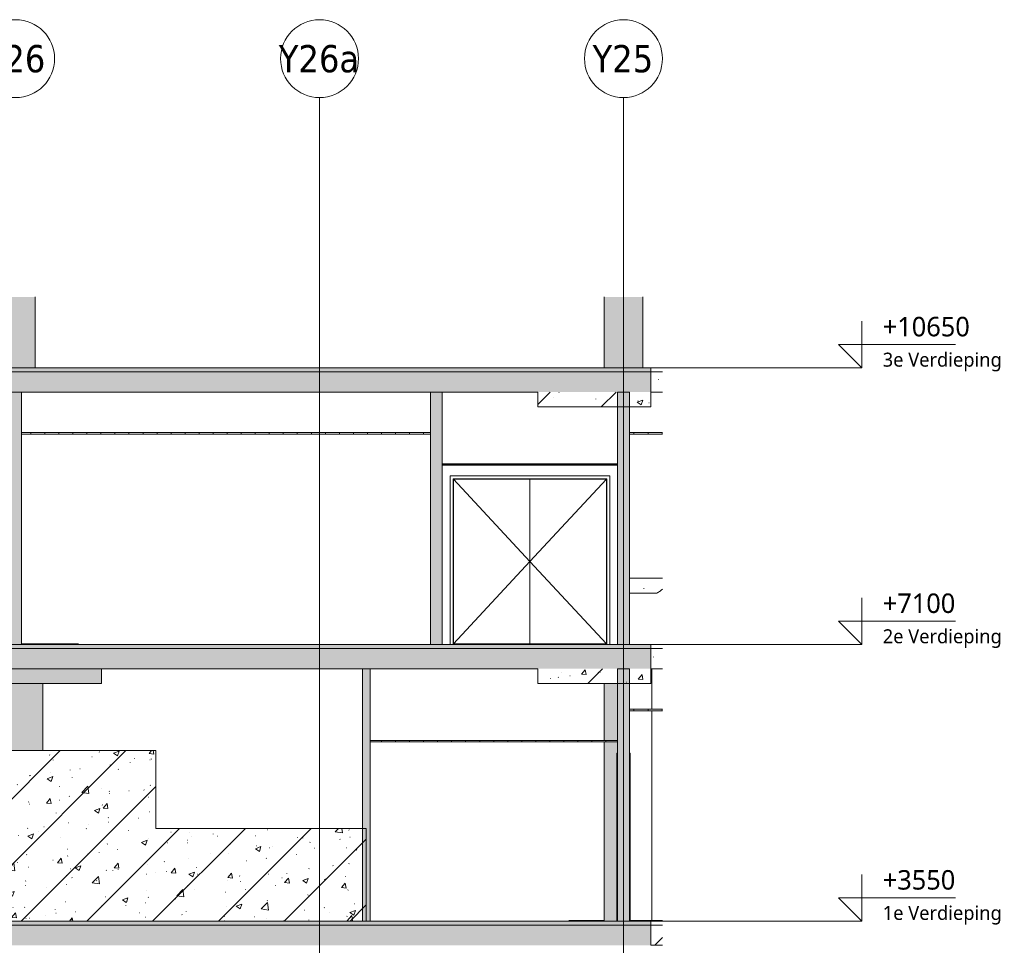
# Model space of a CAD drawing. Header units: millimetres. Extents: x -70313 to 24281, y -6031 to 15879.
# Tile 6 of 9: x -17162 to -4528, y 3240 to 15119. Entities that reach past the tile are written whole.
import ezdxf

# ---------------------------------------------------------------- set-up
doc = ezdxf.new("R2010")
doc.units = ezdxf.units.MM
for name, color, linetype, lineweight in [('A--L$01A__Algemeen', 2, 'Continuous', 18), ('A--T$01A__Algemeen', 1, 'Continuous', 9), ('AA$1A---_ARCEER', 1, 'Continuous', 18), ('AL$7A---_STRAMIEN', 8, 'Continuous', 9), ('AL22----_BINNENWAND', 7, 'Continuous', 9), ('AL23----_VLOEREN', 2, 'Continuous', 9), ('AL28----_KOLOMKOP_BETONBAND', 2, 'Continuous', 9), ('AL28----_KONSTRUKTIES', 4, 'Continuous', 9), ('AL32----_BINNENKOZIJN', 14, 'Continuous', 9), ('AL35----_PLAFONDS', 16, 'Continuous', 9), ('AL72----_INRGEBRUIKSR', 6, 'Continuous', 9)]:
    doc.layers.add(name, color=color, linetype=linetype, lineweight=lineweight)
doc.styles.add('Tahoma', font='tahoma.ttf', dxfattribs={"height": 350})
doc.styles.add('Trebuchet MS', font='trebuc.ttf', dxfattribs={"height": 250})
doc.styles.add('Trebuchet MS_1', font='trebuc.ttf', dxfattribs={"height": 180})
pattern_1 = [(50, (-33579.6, 6529.6), (728.737, -63.756), [76.2, -838.2]), (355, (-33579.6, 6529.6), (-140.97, 764.23), [60.96, -670.56]), (100.451, (-33518.85, 6524.3), (587.77, 700.467), [64.76, -712.36]), (46.184, (-33579.6, 6732.8), (1084.316, -168.17), [114.3, -1257.3]), (96.636, (-33489.2, 6718.8), (949.61, 989.71), [97.14, -1068.54]), (351.184, (-33579.6, 6732.8), (949.62, 989.7), [91.44, -1005.84]), (21, (-33478, 6682), (606.458, -409.06), [76.2, -838.2]), (326, (-33478, 6682), (247.21, 736.753), [60.96, -670.56]), (71.451, (-33427.44, 6647.9), (853.67, 327.685), [64.76, -712.36]), (37.5, (-33579.58, 6529.6), (12.355, 338.22), [3.353, -659.079, 3.353, -677.367, -673.1]), (37.5, (-33579.58, 6529.6), (12.355, 338.22), [-1343.152, 3.353, -669.747]), (7.5, (-33579.6, 6529.6), (267.279, 400.722), [3.353, -384.759, 3.353, -643.839, -256.54]), (7.5, (-33579.6, 6529.6), (267.279, 400.722), [-1035.304, 3.353, -253.187]), (327.5, (-33806.15, 6529.6), (542.363, -22.9153), [3.353, -250.647, 3.353, -789.127, -1051.56]), (327.5, (-33806.15, 6529.6), (542.363, -22.9153), [-1046.48, 3.353, -1048.207]), (317.5, (-33907.75, 6529.6), (592.517, 101.707), [3.353, -326.847, 3.353, -522.935, -746.76]), (317.5, (-33907.75, 6529.6), (592.517, 101.707), [-856.488, 3.353, -743.407]), (45, (-33579.6, 6529.6), (422.072, -422.072), [])]
pattern_2 = [(90, (-33579.58, 6529.6), (-180, 7e-13), []), (180, (-33579.58, 6529.6), (-7e-13, -180), [])]

# ---------------------------------------------------------------- blocks, each defined once
blk = doc.blocks.new('Grid - 5mm-198591-NuGe 47')
at = {"layer": 'AL$7A---_STRAMIEN'}
blk.add_circle((-39580.260618, 14619.04375), 500, dxfattribs=at)
blk = doc.blocks.new('7673 - LUMC_constructie_2018 aangepast_new_rvt-2-NuGe 47')
at = {"layer": 'A--L$01A__Algemeen'}
h = blk.add_hatch(dxfattribs=at)
h.set_pattern_fill('FP_4', color=256, style=0, pattern_type=2)
h.set_pattern_definition(pattern_1)
h.paths.add_polyline_path([(-40079, 10600), (-23630, 10600), (-23630, 10650), (-40079, 10650), (-40079, 10624)], flags=0)
h = blk.add_hatch(dxfattribs=at)
h.set_pattern_fill('FP_4', color=256, style=0, pattern_type=2)
h.set_pattern_definition(pattern_1)
h.paths.add_polyline_path([(-23480, 10600), (-23480, 10650), (-23630, 10650), (-23630, 10600)], flags=0)
h = blk.add_hatch(dxfattribs=at)
h.set_pattern_fill('FP_4', color=256, style=0, pattern_type=2)
h.set_pattern_definition(pattern_1)
h.paths.add_polyline_path([(-40079, 10340), (-23630, 10340), (-23630, 10600), (-40079, 10600), (-40079, 10474)], flags=0)
h = blk.add_hatch(dxfattribs=at)
h.set_pattern_fill('FP_4', color=256, style=0, pattern_type=2)
h.set_pattern_definition(pattern_1)
h.paths.add_polyline_path([(-23630, 10340), (-23480, 10340), (-23480, 10600), (-23630, 10600)], flags=0)
h = blk.add_hatch(dxfattribs=at)
h.set_pattern_fill('FP_4', color=256, style=0, pattern_type=2)
h.set_pattern_definition(pattern_1)
h.paths.add_polyline_path([(-25080, 10150), (-23630, 10150), (-23630, 10340), (-25080, 10340)], flags=0)
h = blk.add_hatch(dxfattribs=at)
h.set_pattern_fill('FP_4', color=256, style=0, pattern_type=2)
h.set_pattern_definition(pattern_1)
h.paths.add_polyline_path([(-23630, 7050), (-23630, 7100), (-40079, 7100), (-40079, 7050), (-27630, 7050)], flags=0)
h = blk.add_hatch(dxfattribs=at)
h.set_pattern_fill('FP_4', color=256, style=0, pattern_type=2)
h.set_pattern_definition(pattern_1)
h.paths.add_polyline_path([(-23480, 7050), (-23480, 7100), (-23630, 7100), (-23630, 7050)], flags=0)
h = blk.add_hatch(dxfattribs=at)
h.set_pattern_fill('FP_4', color=256, style=0, pattern_type=2)
h.set_pattern_definition(pattern_1)
h.paths.add_polyline_path([(-31779, 6790), (-23630, 6790), (-23630, 7050), (-40079, 7050), (-40079, 6790)], flags=0)
h = blk.add_hatch(dxfattribs=at)
h.set_pattern_fill('FP_4', color=256, style=0, pattern_type=2)
h.set_pattern_definition(pattern_1)
h.paths.add_polyline_path([(-23630, 6790), (-23480, 6790), (-23480, 7050), (-23630, 7050)], flags=0)
h = blk.add_hatch(dxfattribs=at)
h.set_pattern_fill('FP_4', color=256, style=0, pattern_type=2)
h.set_pattern_definition(pattern_1)
h.paths.add_polyline_path([(-25080, 6600), (-23630, 6600), (-23630, 6790), (-25080, 6790)], flags=0)
h = blk.add_hatch(dxfattribs=at)
h.set_pattern_fill('FP_4', color=256, style=0, pattern_type=2)
h.set_pattern_definition(pattern_1)
h.paths.add_polyline_path([(-29980, 3550), (-29980, 5740), (-34180, 5740), (-34180, 3550), (-31779, 3550)], flags=0)
h = blk.add_hatch(dxfattribs=at)
h.set_pattern_fill('FP_4', color=256, style=0, pattern_type=2)
h.set_pattern_definition(pattern_1)
h.paths.add_polyline_path([(-29980, 3550), (-27280, 3550), (-27280, 4740), (-29980, 4740), (-29980, 3805)], flags=0)
h = blk.add_hatch(dxfattribs=at)
h.set_pattern_fill('FP_4', color=256, style=0, pattern_type=2)
h.set_pattern_definition(pattern_1)
h.paths.add_polyline_path([(-40079, 3500), (-23630, 3500), (-23630, 3550), (-40079, 3550), (-40079, 3539)], flags=0)
h = blk.add_hatch(dxfattribs=at)
h.set_pattern_fill('FP_4', color=256, style=0, pattern_type=2)
h.set_pattern_definition(pattern_1)
h.paths.add_polyline_path([(-23630, 3500), (-23480, 3500), (-23480, 3550), (-23630, 3550)], flags=0)
h = blk.add_hatch(dxfattribs=at)
h.set_pattern_fill('FP_4', color=256, style=0, pattern_type=2)
h.set_pattern_definition(pattern_1)
h.paths.add_polyline_path([(-40079, 3240), (-23630, 3240), (-23630, 3500), (-40079, 3500), (-40079, 3374)], flags=0)
h = blk.add_hatch(dxfattribs=at)
h.set_pattern_fill('FP_4', color=256, style=0, pattern_type=2)
h.set_pattern_definition(pattern_1)
h.paths.add_polyline_path([(-23480, 3240), (-23480, 3500), (-23630, 3500), (-23630, 3240)], flags=0)
at = {"layer": 'AL28----_KOLOMKOP_BETONBAND'}
for points in [[(-31779, 10650), (-31530, 10650), (-31530, 11561), (-32030, 11561), (-32030, 10650)], [(-30680, 6600), (-30680, 6790), (-32880, 6790), (-32880, 6600), (-31779, 6600)]]:
    blk.add_hatch(color=256, dxfattribs=at).paths.add_polyline_path(points, flags=0)
at = {"layer": 'AL28----_KONSTRUKTIES'}
for points in [[(-23730, 10650), (-23730, 11561), (-24230, 11561), (-24230, 10650)], [(-31430, 5740), (-31430, 6600), (-32130, 6600), (-32130, 5740), (-31779, 5740)]]:
    blk.add_hatch(color=256, dxfattribs=at).paths.add_polyline_path(points, flags=0)
h = blk.add_hatch(color=256, dxfattribs=at)
h.paths.add_polyline_path([(-24065, 3550), (-24065, 5706), (-24055, 5706), (-24055, 5850), (-24230, 5850), (-24230, 3550)], flags=0)
h.paths.add_polyline_path([(-24230, 5870), (-24055, 5870), (-24055, 6600), (-24230, 6600)], flags=0)
at = {"layer": 'A--L$01A__Algemeen'}
for p, q in [((-42638, 10650), (-20921, 10650)), ((-42638, 7100), (-20921, 7100)), ((-42638, 3550), (-20921, 3550))]:
    blk.add_line(p, q, dxfattribs=at)
at = {"layer": 'AL$7A---_STRAMIEN'}
for p, q in [((-27880, 13119), (-27880, 14119)), ((-23980, 13119), (-23980, 14119)), ((-27880, -1755), (-27880, 13119)), ((-23980, -1755), (-23980, 13119))]:
    blk.add_line(p, q, dxfattribs=at)
at = {"layer": 'AL23----_VLOEREN'}
for p, q in [((-23630, 10650), (-40079, 10650)), ((-23630, 10600), (-23630, 10650)), ((-23480, 10650), (-23630, 10650)), ((-23630, 10650), (-23630, 10600)), ((-23630, 10600), (-40079, 10600)), ((-23630, 10340), (-23630, 10600)), ((-23630, 10600), (-23630, 10340)), ((-23480, 10600), (-23630, 10600)), ((-40079, 10340), (-25080, 10340)), ((-23630, 10340), (-23480, 10340)), ((-23630, 7100), (-40079, 7100)), ((-23630, 7050), (-23630, 7100)), ((-23480, 7100), (-23630, 7100)), ((-23630, 7100), (-23630, 7050)), ((-23630, 7050), (-40079, 7050)), ((-23630, 6790), (-23630, 7050)), ((-23630, 7050), (-23630, 6790)), ((-23480, 7050), (-23630, 7050)), ((-40079, 6790), (-25080, 6790)), ((-23630, 6790), (-23480, 6790)), ((-29980, 5740), (-34180, 5740)), ((-29980, 4740), (-29980, 5740)), ((-27280, 4740), (-29980, 4740)), ((-27280, 3550), (-27280, 4740)), ((-23630, 3550), (-27280, 3550)), ((-23630, 3500), (-23630, 3550)), ((-23480, 3550), (-23630, 3550)), ((-23630, 3550), (-23630, 3500)), ((-23630, 3500), (-40079, 3500)), ((-23630, 3240), (-23630, 3500)), ((-23630, 3500), (-23630, 3240)), ((-23480, 3500), (-23630, 3500)), ((-23630, 3240), (-23480, 3240))]:
    blk.add_line(p, q, dxfattribs=at)
at = {"layer": 'AL28----_KOLOMKOP_BETONBAND'}
for p, q in [((-31530, 11561), (-31530, 10650)), ((-24230, 10650), (-24230, 11561)), ((-23730, 11561), (-23730, 10650)), ((-25080, 10340), (-25080, 10150)), ((-23630, 10150), (-23630, 10340)), ((-25080, 10150), (-23630, 10150)), ((-30680, 6600), (-30680, 6790)), ((-25080, 6790), (-25080, 6600)), ((-23630, 6600), (-23630, 6790)), ((-30680, 6600), (-32880, 6600)), ((-25080, 6600), (-23630, 6600)), ((-24230, 5870), (-24230, 6600)), ((-24230, 3550), (-24230, 5850))]:
    blk.add_line(p, q, dxfattribs=at)
at = {"layer": 'AL28----_KONSTRUKTIES'}
blk.add_line((-31430, 6600), (-31430, 5740), dxfattribs=at)
for p in [(7800, 0), (11700, 0), (15600, 0)]:
    blk.add_blockref('Grid - 5mm-198591-NuGe 47', p)
at = {"layer": 'AL$7A---_STRAMIEN', "char_height": 350, "attachment_point": 1, "style": 'Tahoma'}
for s, insert, width in [('Y26', (-32177, 14794), 954.01), ('Y26a', (-28403, 14794), 1258.65), ('Y25', (-24377, 14794), 954.01)]:
    blk.add_mtext(s, dxfattribs=dict(at, insert=insert, width=width))
blk = doc.blocks.new('32_LUMC_MOD_standaard kozijn_houten draaideur_enkel - 700x2108mm_56_17_x170mm-9988958-NuGe 47')
at = {"layer": 'AL32----_BINNENKOZIJN'}
blk.add_line((-31701.260618, 7108), (-30971.260618, 7108), dxfattribs=at)
blk.add_line((-31701.260618, 7108), (-30971.260618, 7108), dxfattribs=at)
blk = doc.blocks.new('32_LUMC_MOD_standaard kozijn_houten draaideur_dubbel - 1936x2108mm_56_17_x170mm-9774508-NuGe 47')
at = {"layer": 'AL72----_INRGEBRUIKSR'}
for p, q in [((-25180.260618, 8165.5), (-26163.260618, 9223)), ((-25180.260618, 8165.5), (-24197.260618, 9223)), ((-26163.260618, 7108), (-25180.260618, 8165.5)), ((-24197.260618, 7108), (-25180.260618, 8165.5))]:
    blk.add_line(p, q, dxfattribs=at)
blk = doc.blocks.new('30_LUMC_MOD_binnenkozijn_standaard - hout-9916370-NuGe 47')
at = {"layer": 'AL32----_BINNENKOZIJN'}
for p, q in [((-26204.260618, 7100), (-26204.260618, 9264)), ((-24156.260618, 9264), (-26204.260618, 9264)), ((-26165.260618, 9225), (-26165.260618, 7100)), ((-26165.260618, 9225), (-24195.260618, 9225)), ((-24195.260618, 9225), (-24195.260618, 7100)), ((-24156.260618, 7100), (-24156.260618, 9264)), ((-26148.260618, 7108), (-26148.260618, 7100)), ((-24212.260618, 7108), (-24212.260618, 7100))]:
    blk.add_line(p, q, dxfattribs=at)
blk = doc.blocks.new('30_LUMC_MOD_houten deurblad_update - wit _standaard_-9914985-NuGe 47')
at = {"layer": 'AL32----_BINNENKOZIJN'}
for p, q in [((-24197.260618, 9223), (-25180.260618, 9223)), ((-25180.260618, 9223), (-25180.260618, 7108)), ((-24197.260618, 7108), (-24197.260618, 9223)), ((-25180.260618, 7108), (-24197.260618, 7108))]:
    blk.add_line(p, q, dxfattribs=at)
blk = doc.blocks.new('74_LUMC_MOD_wastafel - 74_LUMC_MOD_wastafel-2976166-NuGe 47')
at = {"layer": 'AL72----_INRGEBRUIKSR'}
for p, q in [((-23905, 7772), (-23905, 7950)), ((-23621, 7950), (-23905, 7950)), ((-23577, 7950), (-23621, 7950)), ((-23479, 7950), (-23577, 7950)), ((-23621, 7760), (-23905, 7760)), ((-23621, 7760), (-23613, 7760)), ((-23613, 7760), (-23557, 7760)), ((-23557, 7760), (-23552, 7760))]:
    blk.add_line(p, q, dxfattribs=at)
at = {"layer": 'AL72----_INRGEBRUIKSR', "flags": 128}
for points in [[(-23720, 7822), (-23719, 7821), (-23718, 7821), (-23717, 7821)], [(-23480, 7811), (-23482, 7808), (-23491, 7800), (-23501, 7793), (-23510, 7785), (-23520, 7779), (-23530, 7772), (-23541, 7766), (-23551, 7760), (-23552, 7760)]]:
    blk.add_lwpolyline(points, dxfattribs=at)
blk = doc.blocks.new('30_LUMC_MOD_houten deurblad_update - wit _standaard_-9914986-NuGe 47')
at = {"layer": 'AL32----_BINNENKOZIJN'}
for p, q in [((-25180.260618, 9223), (-26163.260618, 9223)), ((-26163.260618, 9223), (-26163.260618, 7108)), ((-25180.260618, 7108), (-25180.260618, 9223)), ((-26163.260618, 7108), (-25180.260618, 7108))]:
    blk.add_line(p, q, dxfattribs=at)
blk = doc.blocks.new('7673 - verdieping_02_2018_rvt-2-NuGe 47')
at = {"layer": 'AA$1A---_ARCEER'}
for points in [[(-31779, 7100), (-31705, 7100), (-31705, 10340), (-31855, 10340), (-31855, 7100)], [(-26455, 7100), (-26305, 7100), (-26305, 10340), (-26455, 10340), (-26455, 7683)], [(-23905, 7100), (-23905, 10340), (-24055, 10340), (-24055, 7100)]]:
    blk.add_hatch(color=256, dxfattribs=at).paths.add_polyline_path(points, flags=0)
at = {"layer": 'AL35----_PLAFONDS'}
h = blk.add_hatch(dxfattribs=at)
h.set_pattern_fill('FP_5', color=256, angle=270, style=0, pattern_type=2)
h.set_pattern_definition(pattern_2)
h.paths.add_polyline_path([(-31705, 9800), (-26455, 9800), (-26455, 9820), (-31705, 9820)], flags=0)
h = blk.add_hatch(dxfattribs=at)
h.set_pattern_fill('FP_5', color=256, angle=270, style=0, pattern_type=2)
h.set_pattern_definition(pattern_2)
h.paths.add_polyline_path([(-23905, 9800), (-23480, 9800), (-23480, 9820), (-23905, 9820)], flags=0)
h = blk.add_hatch(dxfattribs=at)
h.set_pattern_fill('FP_5', color=256, angle=270, style=0, pattern_type=2)
h.set_pattern_definition(pattern_2)
h.paths.add_polyline_path([(-24055, 9400), (-24055, 9420), (-26305, 9420), (-26305, 9400), (-24517, 9400)], flags=0)
at = {"layer": 'A--L$01A__Algemeen'}
for p, q in [((-42638, 10650), (-20921, 10650)), ((-42638, 7100), (-20921, 7100)), ((-42638, 3550), (-20921, 3550))]:
    blk.add_line(p, q, dxfattribs=at)
at = {"layer": 'AL22----_BINNENWAND'}
for p, q in [((-31705, 10340), (-31855, 10340)), ((-31705, 7100), (-31705, 10340)), ((-26305, 10340), (-26455, 10340)), ((-26455, 10340), (-26455, 7100)), ((-26305, 7100), (-26305, 10340)), ((-24055, 10340), (-24055, 7100)), ((-23905, 10340), (-24055, 10340)), ((-23905, 7950), (-23905, 10340)), ((-23905, 7100), (-23905, 7773)), ((-31855, 7100), (-31705, 7100)), ((-26455, 7100), (-26305, 7100)), ((-24055, 7100), (-23905, 7100))]:
    blk.add_line(p, q, dxfattribs=at)
at = {"layer": 'AL35----_PLAFONDS'}
for p, q in [((-26455, 9820), (-31705, 9820)), ((-31705, 9820), (-31705, 9800)), ((-31705, 9800), (-26455, 9800)), ((-26455, 9800), (-26455, 9820)), ((-23480, 9820), (-23905, 9820)), ((-23905, 9820), (-23905, 9800)), ((-23905, 9800), (-23480, 9800)), ((-24055, 9420), (-26305, 9420)), ((-26305, 9420), (-26305, 9400)), ((-26305, 9400), (-24055, 9400)), ((-24055, 9400), (-24055, 9420))]:
    blk.add_line(p, q, dxfattribs=at)
for name in ['30_LUMC_MOD_binnenkozijn_standaard - hout-9916370-NuGe 47', '32_LUMC_MOD_standaard kozijn_houten draaideur_dubbel - 1936x2108mm_56_17_x170mm-9774508-NuGe 47', '30_LUMC_MOD_houten deurblad_update - wit _standaard_-9914986-NuGe 47', '30_LUMC_MOD_houten deurblad_update - wit _standaard_-9914985-NuGe 47', '74_LUMC_MOD_wastafel - 74_LUMC_MOD_wastafel-2976166-NuGe 47', '32_LUMC_MOD_standaard kozijn_houten draaideur_enkel - 700x2108mm_56_17_x170mm-9988958-NuGe 47']:
    blk.add_blockref(name, (0, 0))
blk = doc.blocks.new('7673 - verdieping_03_2018_rvt-2-NuGe 47')
at = {"layer": 'A--L$01A__Algemeen'}
for p, q in [((-42638, 10650), (-20921, 10650)), ((-42638, 7100), (-20921, 7100)), ((-42638, 3550), (-20921, 3550))]:
    blk.add_line(p, q, dxfattribs=at)
blk = doc.blocks.new('7673 - verdieping_00_2018_rvt-2-NuGe 47')
at = {"layer": 'A--L$01A__Algemeen'}
for p, q in [((-42638, 10650), (-20921, 10650)), ((-42638, 7100), (-20921, 7100)), ((-42638, 3550), (-20921, 3550))]:
    blk.add_line(p, q, dxfattribs=at)
blk = doc.blocks.new('32_LUMC_MOD_standaard kozijn_houten draaideur_enkel - 900x2108mm_56_25_x170mm-10042373-NuGe 47')
at = {"layer": 'AL32----_BINNENKOZIJN'}
for q in [(-23479, 3558), (-23480, 3558)]:
    blk.add_line((-23895, 3558), q, dxfattribs=at)
blk = doc.blocks.new('30_LUMC_MOD_binnenkozijn_standaard - hout-9526179-NuGe 47')
at = {"layer": 'AL32----_BINNENKOZIJN'}
for p, q in [((-24055.260618, 5706), (-24065.260618, 5706)), ((-24065.260618, 5706), (-24065.260618, 3550)), ((-23895.260618, 5706), (-23905.260618, 5706)), ((-23895.260618, 3550), (-23895.260618, 5706))]:
    blk.add_line(p, q, dxfattribs=at)
blk = doc.blocks.new('32_LUMC_MOD_standaard kozijn_houten draaideur_enkel - 600x2100mm_56_25_x120mm-10042380-NuGe 47')
at = {"layer": 'AL32----_BINNENKOZIJN'}
blk.add_line((-24230, 3558), (-24680, 3558), dxfattribs=at)
blk.add_line((-24230, 3558), (-24680, 3558), dxfattribs=at)
blk = doc.blocks.new('7673 - verdieping_01_2018_rvt-2-NuGe 47')
at = {"layer": 'AA$1A---_ARCEER'}
for points in [[(-27330, 3550), (-27230, 3550), (-27230, 6790), (-27330, 6790), (-27330, 3805)], [(-23905, 3550), (-23905, 6790), (-24055, 6790), (-24055, 3550)]]:
    blk.add_hatch(color=256, dxfattribs=at).paths.add_polyline_path(points, flags=0)
at = {"layer": 'AL35----_PLAFONDS'}
h = blk.add_hatch(dxfattribs=at)
h.set_pattern_fill('FP_5', color=256, angle=270, style=0, pattern_type=2)
h.set_pattern_definition(pattern_2)
h.paths.add_polyline_path([(-23480, 6250), (-23480, 6270), (-23905, 6270), (-23905, 6250)], flags=0)
h = blk.add_hatch(dxfattribs=at)
h.set_pattern_fill('FP_5', color=256, angle=270, style=0, pattern_type=2)
h.set_pattern_definition(pattern_2)
h.paths.add_polyline_path([(-27230, 5850), (-24055, 5850), (-24055, 5870), (-27230, 5870)], flags=0)
at = {"layer": 'A--L$01A__Algemeen'}
for p, q in [((-42638, 10650), (-20921, 10650)), ((-42638, 7100), (-20921, 7100)), ((-42638, 3550), (-20921, 3550)), ((-42638, 3550), (-20921, 3550))]:
    blk.add_line(p, q, dxfattribs=at)
at = {"layer": 'AL22----_BINNENWAND'}
for p, q in [((-27230, 6790), (-27330, 6790)), ((-27330, 6790), (-27330, 3550)), ((-27230, 3550), (-27230, 6790)), ((-23905, 6790), (-24055, 6790)), ((-24055, 6790), (-24055, 3550)), ((-23905, 3550), (-23905, 6790)), ((-23615, 6270), (-23615, 6790)), ((-23615, 3550), (-23615, 6250)), ((-27330, 3550), (-27230, 3550)), ((-24055, 3550), (-23905, 3550))]:
    blk.add_line(p, q, dxfattribs=at)
at = {"layer": 'AL35----_PLAFONDS'}
for p, q in [((-23480, 6270), (-23905, 6270)), ((-23905, 6270), (-23905, 6250)), ((-23905, 6250), (-23480, 6250)), ((-24055, 5870), (-27230, 5870)), ((-27230, 5870), (-27230, 5850)), ((-27230, 5850), (-24055, 5850)), ((-24055, 5850), (-24055, 5870))]:
    blk.add_line(p, q, dxfattribs=at)
for name in ['30_LUMC_MOD_binnenkozijn_standaard - hout-9526179-NuGe 47', '32_LUMC_MOD_standaard kozijn_houten draaideur_enkel - 600x2100mm_56_25_x120mm-10042380-NuGe 47', '32_LUMC_MOD_standaard kozijn_houten draaideur_enkel - 900x2108mm_56_25_x170mm-10042373-NuGe 47']:
    blk.add_blockref(name, (0, 0))
blk = doc.blocks.new('Level - peilmaat-6467094-NuGe 47')
at = {"layer": 'A--T$01A__Algemeen'}
for p, q in [((-42638, 0), (-42638, 600)), ((-42338, 300), (-43838, 300)), ((-42638, 0), (-42338, 300))]:
    blk.add_line(p, q, dxfattribs=at)
blk = doc.blocks.new('7673 - LUMC_schil_2018_rvt-2-NuGe 47')
at = {"layer": 'A--L$01A__Algemeen'}
for p, q in [((-42638, 10650), (-20921, 10650)), ((-42638, 7100), (-20921, 7100)), ((-42638, 3550), (-20921, 3550))]:
    blk.add_line(p, q, dxfattribs=at)
at = {"extrusion": (0, 0, -1)}
for p in [(63559, 10650), (63559, 7100), (63559, 3550)]:
    blk.add_blockref('Level - peilmaat-6467094-NuGe 47', p, dxfattribs=at)
at = {"layer": 'A--T$01A__Algemeen', "attachment_point": 1}
for s, insert, char_height, width, style in [('+10650', (-20654, 11305), 250, 1346.83, 'Trebuchet MS'), ('3e Verdieping', (-20654, 10846), 180, 1835.86, 'Trebuchet MS_1'), ('+7100', (-20654, 7755), 250, 1122.36, 'Trebuchet MS'), ('2e Verdieping', (-20654, 7296), 180, 1835.86, 'Trebuchet MS_1'), ('+3550', (-20654, 4205), 250, 1122.36, 'Trebuchet MS'), ('1e Verdieping', (-20654, 3746), 180, 1835.86, 'Trebuchet MS_1')]:
    blk.add_mtext(s, dxfattribs=dict(at, insert=insert, char_height=char_height, width=width, style=style))
blk = doc.blocks.new('Level - peilmaat-2888107-NuGe 47')
at = {"layer": 'A--T$01A__Algemeen'}
for p, q in [((-20921, 0), (-20921, 600)), ((-20921, 0), (-21221, 300)), ((-21221, 300), (-19721, 300))]:
    blk.add_line(p, q, dxfattribs=at)

msp = doc.modelspace()

# ---------------------------------------------------------------- linework, layer by layer
at = {"layer": 'A--L$01A__Algemeen'}
for p, q in [((-28072, 10650), (-6355, 10650)), ((-28072, 7100), (-6355, 7100)), ((-28072, 3550), (-6355, 3550))]:
    msp.add_line(p, q, dxfattribs=at)

# ---------------------------------------------------------------- block references
for name in ['7673 - LUMC_constructie_2018 aangepast_new_rvt-2-NuGe 47', '7673 - LUMC_schil_2018_rvt-2-NuGe 47', '7673 - verdieping_02_2018_rvt-2-NuGe 47', '7673 - verdieping_03_2018_rvt-2-NuGe 47', '7673 - verdieping_00_2018_rvt-2-NuGe 47', '7673 - verdieping_01_2018_rvt-2-NuGe 47']:
    msp.add_blockref(name, (14566, 0))
at = {"layer": 'A--T$01A__Algemeen'}
for p in [(14566, 10650), (14566, 7100), (14566, 3550)]:
    msp.add_blockref('Level - peilmaat-2888107-NuGe 47', p, dxfattribs=at)

# ---------------------------------------------------------------- texts
at = {"layer": 'A--T$01A__Algemeen', "attachment_point": 1}
for s, insert, char_height, width, style in [('+10650', (-6088, 11305), 250, 1346.83, 'Trebuchet MS'), ('3e Verdieping', (-6088, 10846), 180, 1835.86, 'Trebuchet MS_1'), ('+7100', (-6088, 7755), 250, 1122.36, 'Trebuchet MS'), ('2e Verdieping', (-6088, 7296), 180, 1835.86, 'Trebuchet MS_1'), ('+3550', (-6088, 4205), 250, 1122.36, 'Trebuchet MS'), ('1e Verdieping', (-6088, 3746), 180, 1835.86, 'Trebuchet MS_1')]:
    msp.add_mtext(s, dxfattribs=dict(at, insert=insert, char_height=char_height, width=width, style=style))

doc.saveas('drawing.dxf')
